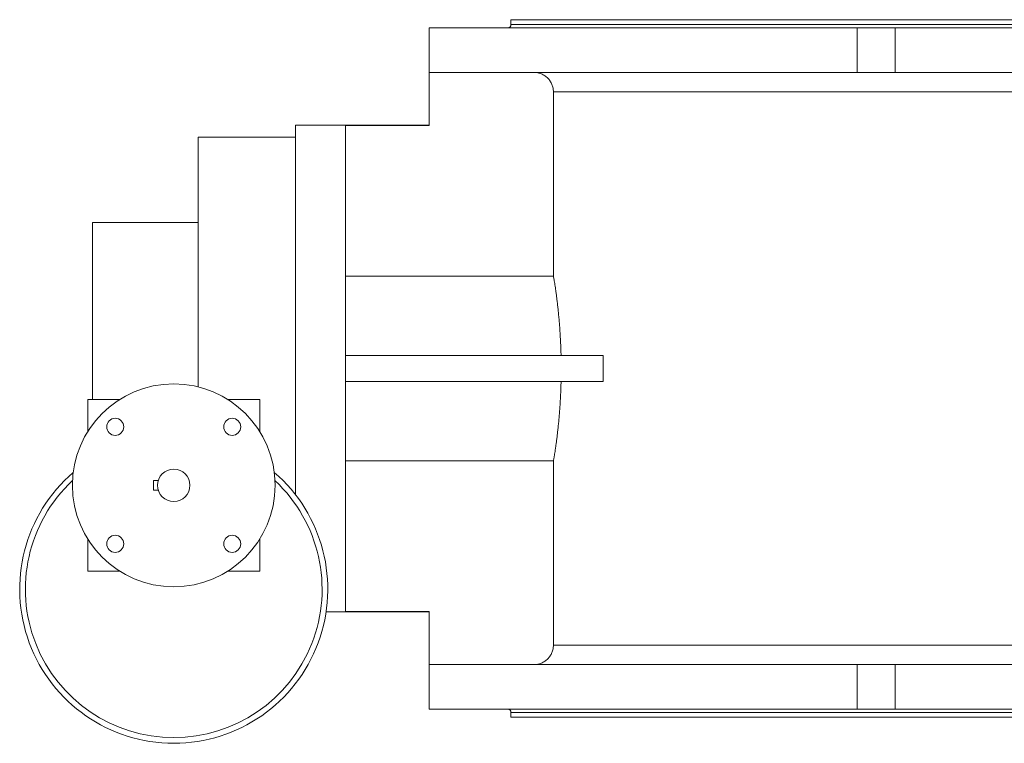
# Model space of a CAD drawing. Header units: millimetres. Extents: x -797 to 1074, y -193 to 1336.
# Tile 1 of 6: x -797 to -189, y -193 to 253. Entities that reach past the tile are written whole.
import ezdxf

# ---------------------------------------------------------------- set-up
doc = ezdxf.new("R2010")
doc.units = ezdxf.units.MM

msp = doc.modelspace()

# ---------------------------------------------------------------- linework, layer by layer
at = {"color": 7, "linetype": 'Continuous', "lineweight": 15}
for p, q in [((-493.58, 252.84), (-493.58, 249.84)), ((-493.58, 252.84), (300.42, 252.84)), ((-544.08, 247.84), (-544.08, 187.84)), ((-544.08, 247.84), (-280.17, 247.84)), ((-280.17, 247.84), (-256.58, 247.84)), ((-256.58, 247.84), (-256.58, 220.34)), ((-101.58, 247.84), (-256.58, 247.84)), ((-543.95, 187.62), (-543.95, 220.34)), ((-543.95, 220.34), (-280.17, 220.34)), ((-256.58, 220.34), (-280.17, 220.34)), ((-256.58, 220.34), (-120.58, 220.34)), ((-467.42, 94.78), (-467.42, 208.34)), ((-544.07, 187.84), (-626.58, 187.84)), ((-626.58, -39.85), (-626.58, 187.84)), ((-543.95, 187.62), (-595.58, 187.62)), ((-595.58, -111.95), (-595.58, 187.62)), ((-626.58, 180.34), (-686.58, 180.34)), ((-686.58, 26.51), (-686.58, 180.34)), ((-751.58, 18.84), (-751.58, 127.84)), ((-751.58, 127.84), (-686.58, 127.84)), ((-467.42, 94.78), (-595.58, 94.78)), ((-436.79, 45.84), (-595.58, 45.84)), ((-436.79, 29.84), (-436.79, 45.84)), ((-436.79, 29.84), (-595.58, 29.84)), ((-754.58, -1.04), (-754.58, 18.84)), ((-754.58, 18.84), (-734.71, 18.84)), ((-668.46, 18.84), (-648.58, 18.84)), ((-648.58, 18.84), (-648.58, -1.04)), ((-467.42, -19.11), (-595.58, -19.11)), ((-467.42, -132.66), (-467.42, -19.11)), ((-714.08, -31.16), (-711.12, -31.16)), ((-714.08, -37.16), (-714.08, -31.16)), ((-714.08, -37.16), (-711.12, -37.16)), ((-754.58, -87.16), (-754.58, -67.29)), ((-648.58, -67.29), (-648.58, -87.16)), ((-734.71, -87.16), (-754.58, -87.16)), ((-648.58, -87.16), (-668.46, -87.16)), ((-607.62, -112.16), (-544.07, -112.16)), ((-543.95, -111.95), (-595.58, -111.95)), ((-544.08, -112.16), (-544.08, -172.16)), ((-543.95, -111.95), (-543.95, -144.66)), ((-543.95, -144.66), (-280.17, -144.66)), ((-280.17, -144.66), (-256.58, -144.66)), ((-256.58, -144.66), (-256.58, -172.16)), ((-120.58, -144.66), (-256.58, -144.66)), ((-544.08, -172.16), (-280.17, -172.16)), ((-493.58, -174.16), (-493.58, -177.16)), ((-256.58, -172.16), (-280.17, -172.16)), ((-256.58, -172.16), (-101.58, -172.16)), ((-493.58, -177.16), (300.42, -177.16))]:
    msp.add_line(p, q, dxfattribs=at)
at = {"color": 8, "linetype": 'Continuous', "lineweight": 0}
for p, q in [((-493.58, 249.84), (300.42, 249.84)), ((-280.17, 220.34), (-280.17, 247.84)), ((-467.42, 208.34), (-119.83, 208.34)), ((-467.42, -132.66), (-119.83, -132.66)), ((-280.17, -172.16), (-280.17, -144.66)), ((-493.58, -174.16), (300.42, -174.16))]:
    msp.add_line(p, q, dxfattribs=at)
at = {"color": 7, "linetype": 'Continuous', "lineweight": 15}
for centre, radius in [((-701.58, -34.16), 62.5), ((-737.65, 1.9), 5.25), ((-665.52, 1.9), 5.25), ((-701.58, -34.16), 10), ((-737.65, -70.23), 5.25), ((-665.52, -70.23), 5.25)]:
    msp.add_circle(centre, radius, dxfattribs=at)
for centre, radius, start, end in [((-495.58, 249.84), 2, 270, 0), ((-701.58, -98.16), 95, 130.73007, 49.26993), ((-701.58, -98.16), 91.5, 133.02592, 46.97408), ((-495.58, -174.16), 2, 0, 90)]:
    msp.add_arc(centre, radius, start, end, dxfattribs=at)
for points, knots in [([(-479.43, 220.34), (-479.03, 220.34), (-478.64, 220.32), (-477.85, 220.24), (-477.46, 220.18), (-476.31, 219.95), (-475.57, 219.73), (-474.1, 219.12), (-473.41, 218.75), (-472.44, 218.1), (-472.12, 217.87), (-471.51, 217.37), (-471.22, 217.1), (-470.66, 216.54), (-470.39, 216.25), (-469.89, 215.64), (-469.66, 215.32), (-469, 214.34), (-468.63, 213.65), (-468.18, 212.56), (-468.05, 212.19), (-467.82, 211.44), (-467.73, 211.05), (-467.5, 209.9), (-467.42, 209.12), (-467.42, 208.34)], [0, 0, 0, 0, 0.0625, 0.0625, 0.125, 0.125, 0.25, 0.25, 0.375, 0.375, 0.4375, 0.4375, 0.5, 0.5, 0.5625, 0.5625, 0.625, 0.625, 0.75, 0.75, 0.8125, 0.8125, 0.875, 0.875, 1, 1, 1, 1]), ([(-544.07, 187.84), (-544.06, 187.83), (-544.04, 187.81), (-543.98, 187.68), (-543.95, 187.62)], [0, 0, 0, 0, 0.499238, 1, 1, 1, 1]), ([(-462.71, 45.84), (-462.74, 47.11), (-462.81, 49.65), (-462.96, 53.4), (-463.15, 57.09), (-463.36, 60.69), (-463.61, 64.18), (-463.88, 67.55), (-464.18, 70.78), (-464.49, 73.87), (-464.81, 76.8), (-465.13, 79.55), (-465.45, 82.12), (-465.77, 84.5), (-466.08, 86.67), (-466.37, 88.61), (-466.64, 90.35), (-466.89, 91.86), (-467.11, 93.12), (-467.29, 94.13), (-467.38, 94.56), (-467.42, 94.78)], [0, 0, 0, 0, 0.051851, 0.10388, 0.155972, 0.208004, 0.259857, 0.311688, 0.363692, 0.415756, 0.467763, 0.519594, 0.571846, 0.624276, 0.676766, 0.729194, 0.781444, 0.836015, 0.890724, 0.945431, 1, 1, 1, 1]), ([(-467.42, -19.11), (-467.38, -18.9), (-467.3, -18.49), (-467.12, -17.55), (-466.92, -16.38), (-466.69, -14.96), (-466.43, -13.31), (-466.14, -11.43), (-465.84, -9.32), (-465.53, -7), (-465.2, -4.48), (-464.88, -1.77), (-464.56, 1.14), (-464.24, 4.22), (-463.94, 7.45), (-463.66, 10.83), (-463.4, 14.37), (-463.17, 18.07), (-462.98, 21.92), (-462.82, 25.84), (-462.75, 28.51), (-462.71, 29.84)], [0, 0, 0, 0, 0.051928, 0.104035, 0.156203, 0.208312, 0.260243, 0.312152, 0.364236, 0.41638, 0.468466, 0.520376, 0.572664, 0.625131, 0.677657, 0.730122, 0.782408, 0.836738, 0.891205, 0.945671, 1, 1, 1, 1]), ([(-544.07, -112.16), (-544.06, -112.16), (-544.04, -112.14), (-543.98, -112.01), (-543.95, -111.95)], [0, 0, 0, 0, 0.499238, 1, 1, 1, 1]), ([(-479.43, -144.66), (-478.64, -144.66), (-477.87, -144.59), (-476.7, -144.36), (-476.32, -144.26), (-475.57, -144.03), (-475.2, -143.9), (-474.48, -143.6), (-474.12, -143.44), (-473.43, -143.07), (-473.09, -142.86), (-472.11, -142.21), (-471.5, -141.71), (-470.39, -140.61), (-469.89, -139.99), (-469.01, -138.69), (-468.64, -138), (-468.19, -136.91), (-468.06, -136.53), (-467.83, -135.78), (-467.73, -135.4), (-467.58, -134.62), (-467.52, -134.23), (-467.44, -133.45), (-467.42, -133.06), (-467.42, -132.66)], [0, 0, 0, 0, 0.125, 0.125, 0.1875, 0.1875, 0.25, 0.25, 0.3125, 0.3125, 0.375, 0.375, 0.5, 0.5, 0.625, 0.625, 0.75, 0.75, 0.8125, 0.8125, 0.875, 0.875, 0.9375, 0.9375, 1, 1, 1, 1])]:
    msp.add_open_spline(points, degree=3, knots=knots, dxfattribs=at)

doc.saveas('drawing.dxf')
